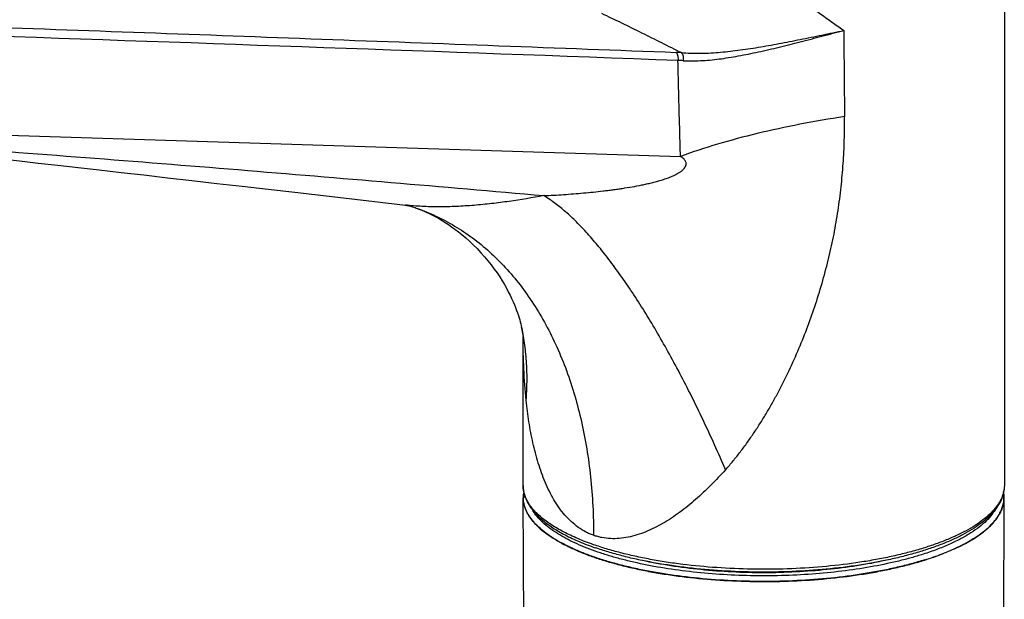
# Model space of a CAD drawing. Header units: millimetres. Extents: x 0 to 559, y 0 to 432.
# Tile 3 of 8: x 116 to 228, y 70 to 136. Entities that reach past the tile are written whole.
import ezdxf

# ---------------------------------------------------------------- set-up
doc = ezdxf.new("R2010")
doc.units = ezdxf.units.MM
doc.header["$LTSCALE"] = 30.734
doc.layers.get('0').update_dxf_attribs({"linetype": 'CONTINUOUS'})

msp = doc.modelspace()

# ---------------------------------------------------------------- linework, layer by layer
at = {"color": 7, "linetype": 'CONTINUOUS'}
for p, q in [((228.11, 162.31), (228.11, 82.64)), ((147.02, 116.13), (153.24, 115.41)), ((153.24, 115.41), (159.65, 114.67)), ((159.64, 114.67), (159.65, 114.67)), ((160.9, 114.33), (160.9, 114.33)), ((172.89, 100.89), (172.93, 100.71)), ((173.11, 82.64), (173.11, 99.66)), ((173.21, 59.66), (173.11, 81.22)), ((228, 59.66), (228.1, 81.22))]:
    msp.add_line(p, q, dxfattribs=at)
at = {"color": 9, "linetype": 'CONTINUOUS'}
for p, q in [((106.9, 122.89), (191.09, 120.24)), ((172.93, 100.71), (172.93, 100.71)), ((173.11, 99.57), (173.11, 99.65))]:
    msp.add_line(p, q, dxfattribs=at)
at = {"color": 7, "linetype": 'CONTINUOUS'}
for points in [[(106.64, 120.7), (109.43, 120.39), (111.41, 120.17), (113.44, 119.95), (115.53, 119.71), (117.69, 119.47), (119.93, 119.22), (122.24, 118.96), (124.65, 118.69), (127.16, 118.4), (129.76, 118.11), (132.45, 117.8), (135.23, 117.48), (138.08, 117.15), (141, 116.82), (143.98, 116.48), (147.02, 116.13)], [(159.65, 114.67), (159.66, 114.67), (159.69, 114.66), (159.72, 114.66), (159.77, 114.65), (159.82, 114.64), (159.88, 114.63), (159.95, 114.61), (160.03, 114.59), (160.12, 114.57), (160.23, 114.54), (160.34, 114.51), (160.47, 114.47), (160.61, 114.43), (160.76, 114.38), (160.9, 114.33)], [(160.9, 114.33), (161.09, 114.26), (161.3, 114.18), (161.53, 114.09), (161.78, 113.99), (162.03, 113.87), (162.31, 113.75), (162.59, 113.61), (162.89, 113.45), (163.2, 113.28), (163.53, 113.1), (163.86, 112.9), (164.21, 112.68), (164.56, 112.45), (164.93, 112.2), (165.31, 111.92), (165.71, 111.62), (166.11, 111.29), (166.54, 110.93), (166.97, 110.55), (167.41, 110.13), (167.85, 109.69), (168.28, 109.23), (168.69, 108.77), (169.09, 108.3), (169.46, 107.83), (169.8, 107.36), (170.13, 106.91), (170.43, 106.46), (170.7, 106.02), (170.96, 105.6), (171.2, 105.18), (171.41, 104.77), (171.61, 104.38), (171.79, 104), (171.96, 103.63), (172.11, 103.28), (172.24, 102.95), (172.36, 102.63), (172.47, 102.34), (172.56, 102.05), (172.65, 101.79), (172.72, 101.54), (172.78, 101.31), (172.84, 101.09), (172.89, 100.89)], [(172.93, 100.71), (172.96, 100.57), (172.99, 100.43), (173.01, 100.3), (173.03, 100.18), (173.05, 100.07), (173.07, 99.97), (173.08, 99.89), (173.09, 99.81), (173.1, 99.75), (173.1, 99.69), (173.11, 99.65), (173.11, 99.62), (173.11, 99.59), (173.12, 99.57), (173.12, 99.57), (173.12, 99.57)]]:
    msp.add_lwpolyline(points, dxfattribs=at)
at = {"color": 9, "linetype": 'CONTINUOUS'}
for centre, radius, start, end in [((-999.98, -32238.04), 32391.13, 87.893185, 88.036405), ((188.92, 88.1), 44.05, 87.0338, 87.8186), ((188.93, 88.03), 43.21, 86.7389, 87.5249)]:
    msp.add_arc(centre, radius, start, end, dxfattribs=at)
at = {"color": 7, "linetype": 'CONTINUOUS'}
for centre, radius, start, end in [((176.5, 81.23), 3.39, 168.4579, 180.2278), ((176.94, 81.23), 3.8, 170.6697, 179.9931), ((224.25, 81.23), 3.82, 0.0309, 9.3386), ((224.71, 81.23), 3.39, 359.7722, 11.546)]:
    msp.add_arc(centre, radius, start, end, dxfattribs=at)
at = {"color": 9, "linetype": 'CONTINUOUS'}
for points, knots in [([(189.94, 149.24), (190.83, 148.66), (192.58, 147.47), (196.01, 145), (199.35, 142.45), (202.63, 139.91), (205.03, 138.06), (207.4, 136.29), (208.99, 135.16), (209.78, 134.62)], [0, 0, 0, 0, 0.128619, 0.258065, 0.514514, 0.640051, 0.763122, 0.883274, 1, 1, 1, 1]), ([(182.05, 136.6), (183.59, 135.87), (186.65, 134.38), (189.68, 132.85), (191.2, 132.09)], [0, 0, 0, 0, 0.500499, 1, 1, 1, 1]), ([(109.54, 135.11), (116.3, 134.87), (129.82, 134.39), (156.84, 133.39), (177.09, 132.63), (190.6, 132.12)], [0, 0, 0, 0, 0.250148, 0.500187, 1, 1, 1, 1]), ([(191.2, 132.09), (191.88, 132.03), (192.92, 132), (194.32, 132.04), (195.41, 132.12), (196.52, 132.22), (198.04, 132.4), (199.59, 132.64), (201.15, 132.9), (202.35, 133.12), (203.56, 133.35), (204.78, 133.6), (206.02, 133.85), (207.05, 134.06), (207.88, 134.24), (208.72, 134.41), (209.35, 134.54), (209.78, 134.62)], [0, 0, 0, 0, 0.108814, 0.165471, 0.223535, 0.282926, 0.343561, 0.468195, 0.532028, 0.59676, 0.662317, 0.728626, 0.795622, 0.863244, 0.897266, 0.931415, 1, 1, 1, 1]), ([(191.39, 131.17), (191.72, 131.15), (192.38, 131.14), (193.39, 131.17), (194.44, 131.24), (195.51, 131.36), (196.6, 131.52), (198.1, 131.78), (200.03, 132.17), (202.39, 132.72), (204.39, 133.22), (205.81, 133.59), (206.63, 133.81), (207.47, 134.03), (208.51, 134.3), (209.35, 134.52), (209.78, 134.62)], [0, 0, 0, 0, 0.052298, 0.106309, 0.162007, 0.219333, 0.278203, 0.338521, 0.463095, 0.59226, 0.72526, 0.792983, 0.827116, 0.861419, 0.930473, 1, 1, 1, 1]), ([(209.78, 134.62), (209.78, 134.21), (209.78, 133.39), (209.78, 132.36), (209.78, 131.54), (209.79, 130.72), (209.8, 129.69), (209.81, 128.47), (209.82, 127.24), (209.83, 126.01), (209.84, 125.19), (209.84, 124.78)], [0, 0, 0, 0, 0.125038, 0.250141, 0.312679, 0.375193, 0.500163, 0.625103, 0.750057, 0.875028, 1, 1, 1, 1]), ([(190.6, 132.12), (190.7, 132), (190.78, 131.81), (190.81, 131.58), (190.82, 131.41), (190.81, 131.28), (190.8, 131.2)], [0, 0, 0, 0, 0.475476, 0.605204, 0.736773, 1, 1, 1, 1]), ([(191.2, 132.09), (191.25, 132.03), (191.33, 131.9), (191.4, 131.67), (191.42, 131.42), (191.41, 131.25), (191.39, 131.17)], [0, 0, 0, 0, 0.228342, 0.47638, 0.736912, 1, 1, 1, 1]), ([(191.09, 120.24), (191.06, 121.16), (190.97, 124.81), (190.87, 128.46), (190.8, 131.2)], [0, 0, 0, 0, 0.249991, 1, 1, 1, 1]), ([(209.84, 124.78), (208.13, 124.52), (204.79, 123.95), (199.94, 122.9), (195.39, 121.69), (192.48, 120.74), (191.09, 120.24)], [0, 0, 0, 0, 0.268306, 0.525844, 0.770402, 1, 1, 1, 1]), ([(196.24, 84.42), (196.54, 84.75), (197.12, 85.43), (197.81, 86.3), (198.35, 87.01), (198.74, 87.56), (199.13, 88.11), (199.51, 88.67), (199.88, 89.23), (200.25, 89.8), (200.61, 90.38), (201.08, 91.15), (201.64, 92.14), (202.3, 93.34), (202.92, 94.55), (203.72, 96.19), (204.66, 98.28), (205.67, 100.83), (206.58, 103.41), (207.38, 106.04), (208.08, 108.69), (208.66, 111.35), (209.12, 114.04), (209.47, 116.73), (209.71, 119.41), (209.84, 122.1), (209.85, 123.89), (209.84, 124.78)], [0, 0, 0, 0, 0.030613, 0.061391, 0.076837, 0.092316, 0.107824, 0.12336, 0.138923, 0.154511, 0.170122, 0.185753, 0.21707, 0.248451, 0.279887, 0.311368, 0.374423, 0.437551, 0.500693, 0.563789, 0.62678, 0.689613, 0.752236, 0.814607, 0.876697, 0.938494, 1, 1, 1, 1]), ([(105.62, 121.42), (111.44, 121), (123.08, 120.12), (140.54, 118.73), (158, 117.27), (169.64, 116.27), (175.46, 115.75)], [0, 0, 0, 0, 0.249813, 0.499838, 0.749949, 1, 1, 1, 1]), ([(175.46, 115.75), (175.84, 115.77), (176.6, 115.8), (177.74, 115.87), (178.87, 115.96), (180, 116.05), (181.12, 116.16), (182.05, 116.27), (182.8, 116.35), (183.35, 116.42), (183.91, 116.5), (184.65, 116.61), (185.57, 116.76), (186.49, 116.93), (187.23, 117.09), (187.78, 117.22), (188.34, 117.36), (188.89, 117.52), (189.45, 117.7), (189.91, 117.87), (190.27, 118.02), (190.55, 118.15), (190.82, 118.3), (191.04, 118.44), (191.21, 118.56), (191.34, 118.67), (191.43, 118.77), (191.51, 118.85), (191.56, 118.92), (191.61, 118.99), (191.65, 119.06), (191.69, 119.14), (191.72, 119.22), (191.74, 119.3), (191.75, 119.38), (191.75, 119.45), (191.73, 119.54), (191.69, 119.65), (191.62, 119.76), (191.55, 119.85), (191.44, 119.97), (191.28, 120.11), (191.15, 120.2), (191.09, 120.24)], [0, 0, 0, 0, 0.062735, 0.125159, 0.187361, 0.249284, 0.310962, 0.372433, 0.403096, 0.433718, 0.464335, 0.494988, 0.556446, 0.618181, 0.649193, 0.680332, 0.711634, 0.743151, 0.774961, 0.807194, 0.823538, 0.840095, 0.856933, 0.87416, 0.882972, 0.891937, 0.901074, 0.905705, 0.910369, 0.915058, 0.919749, 0.924421, 0.929058, 0.933615, 0.937972, 0.942085, 0.945977, 0.953271, 0.960223, 0.966999, 0.97368, 0.986884, 1, 1, 1, 1]), ([(175.46, 115.75), (174.15, 115.5), (172.17, 115.17), (169.51, 114.83), (167.5, 114.63), (165.49, 114.5), (163.5, 114.45), (161.55, 114.5), (160.28, 114.6), (159.65, 114.67)], [0, 0, 0, 0, 0.251891, 0.378831, 0.505982, 0.632793, 0.758347, 0.881323, 1, 1, 1, 1]), ([(196.24, 84.42), (195.42, 86.34), (194.15, 89.15), (192.38, 92.81), (191.04, 95.42), (189.69, 97.91), (188.34, 100.29), (186.98, 102.54), (185.63, 104.65), (184.29, 106.61), (182.95, 108.43), (181.64, 110.08), (180.35, 111.56), (179.09, 112.88), (177.86, 114.01), (176.66, 114.97), (175.86, 115.51), (175.46, 115.75)], [0, 0, 0, 0, 0.164134, 0.24347, 0.320621, 0.395331, 0.467355, 0.536462, 0.602439, 0.665091, 0.724246, 0.779757, 0.831506, 0.879411, 0.923437, 0.963602, 1, 1, 1, 1]), ([(160.9, 114.33), (161.66, 114.06), (163.16, 113.45), (165.31, 112.31), (167.36, 110.94), (169.3, 109.35), (171.11, 107.55), (172.8, 105.56), (174.34, 103.36), (175.75, 100.99), (177, 98.44), (178.49, 94.79), (179.62, 90.88), (180.41, 86.8), (181, 82.47), (181.16, 79.16), (181.16, 76.93)], [0, 0, 0, 0, 0.053282, 0.106875, 0.161079, 0.216174, 0.272409, 0.33, 0.389121, 0.44991, 0.512461, 0.57683, 0.711, 0.78081, 0.852325, 1, 1, 1, 1]), ([(173.46, 92.36), (173.51, 93.07), (173.58, 94.47), (173.53, 96.58), (173.32, 98.66), (173.08, 100.03), (172.93, 100.71)], [0, 0, 0, 0, 0.252305, 0.502647, 0.751659, 1, 1, 1, 1]), ([(173.46, 92.36), (173.33, 93.55), (173.16, 95.95), (173.11, 98.35), (173.11, 99.57)], [0, 0, 0, 0, 0.495505, 1, 1, 1, 1]), ([(181.16, 76.93), (181.01, 76.98), (180.7, 77.1), (180.1, 77.39), (179.39, 77.83), (178.6, 78.47), (177.87, 79.22), (177.21, 80.07), (176.62, 80.98), (176.09, 81.96), (175.46, 83.35), (174.8, 85.2), (174.2, 87.51), (173.75, 89.91), (173.54, 91.54), (173.46, 92.36)], [0, 0, 0, 0, 0.027211, 0.054535, 0.109705, 0.165919, 0.223415, 0.2823, 0.342574, 0.40417, 0.466986, 0.595762, 0.72802, 0.862966, 1, 1, 1, 1]), ([(196.24, 84.42), (195.7, 83.82), (194.59, 82.65), (192.85, 81.01), (191.33, 79.78), (190.07, 78.89), (189.11, 78.3), (188.13, 77.77), (187.14, 77.32), (186.13, 76.96), (185.12, 76.7), (184.1, 76.55), (183.1, 76.53), (182.27, 76.63), (181.63, 76.78), (181.32, 76.87), (181.16, 76.93)], [0, 0, 0, 0, 0.136935, 0.271625, 0.403488, 0.468156, 0.531836, 0.594423, 0.655817, 0.715942, 0.774767, 0.832343, 0.888839, 0.944563, 0.972289, 1, 1, 1, 1]), ([(181.16, 75.86), (180.55, 76.07), (179.66, 76.41), (178.53, 76.92), (177.75, 77.3), (177.03, 77.7), (176.36, 78.11), (175.75, 78.53), (175.21, 78.96), (174.72, 79.39), (174.29, 79.84), (173.93, 80.3), (173.63, 80.76), (173.4, 81.22), (173.23, 81.69), (173.13, 82.16), (173.11, 82.48), (173.11, 82.64)], [0, 0, 0, 0, 0.174659, 0.256466, 0.334469, 0.408613, 0.478877, 0.545275, 0.607865, 0.666756, 0.72212, 0.774198, 0.823317, 0.869894, 0.914448, 0.957588, 1, 1, 1, 1]), ([(228.11, 82.64), (228.11, 82.52), (228.09, 82.28), (228.04, 81.93), (227.94, 81.58), (227.77, 81.1), (227.44, 80.51), (226.92, 79.82), (226.25, 79.16), (225.45, 78.51), (224.51, 77.88), (223.45, 77.29), (222.26, 76.72), (220.96, 76.18), (219.55, 75.68), (218.03, 75.21), (216.42, 74.79), (214.73, 74.4), (212.95, 74.06), (210.47, 73.67), (207.25, 73.3), (203.29, 73.06), (199.27, 73.03), (195.27, 73.2), (192.01, 73.51), (189.48, 73.86), (187.66, 74.17), (185.91, 74.53), (184.25, 74.92), (182.67, 75.36), (181.65, 75.69), (181.16, 75.86)], [0, 0, 0, 0, 0.006986, 0.014039, 0.021226, 0.028608, 0.044159, 0.061073, 0.079609, 0.099935, 0.122142, 0.146266, 0.172298, 0.200191, 0.229875, 0.261252, 0.294207, 0.32861, 0.364315, 0.401167, 0.477629, 0.556593, 0.63657, 0.71604, 0.793498, 0.831022, 0.867509, 0.902797, 0.936732, 0.969176, 1, 1, 1, 1]), ([(218.65, 74.72), (218.2, 74.57), (217.28, 74.3), (215.34, 73.81), (212.76, 73.28), (209.51, 72.8), (206.11, 72.47), (202.62, 72.3), (199.09, 72.29), (195.58, 72.44), (192.17, 72.75), (188.89, 73.2), (186.29, 73.72), (184.33, 74.2), (182.95, 74.59), (181.65, 75.01), (180.43, 75.45), (179.3, 75.93), (178.26, 76.43), (177.31, 76.95), (176.47, 77.49), (175.73, 78.05), (175.1, 78.63), (174.57, 79.22), (174.29, 79.64), (174.17, 79.85)], [0, 0, 0, 0, 0.030365, 0.062043, 0.128916, 0.19971, 0.2734, 0.34889, 0.425038, 0.500688, 0.574696, 0.645956, 0.713433, 0.745459, 0.776199, 0.805558, 0.833453, 0.859814, 0.884587, 0.907739, 0.92926, 0.949167, 0.967516, 0.984408, 1, 1, 1, 1]), ([(227.05, 79.86), (226.9, 79.6), (226.54, 79.09), (225.86, 78.37), (225.01, 77.68), (224.02, 77.02), (222.87, 76.38), (221.59, 75.78), (220.17, 75.22), (219.17, 74.88), (218.65, 74.72)], [0, 0, 0, 0, 0.088648, 0.186464, 0.294605, 0.413701, 0.54398, 0.685364, 0.837537, 1, 1, 1, 1])]:
    msp.add_open_spline(points, degree=3, knots=knots, dxfattribs=at)
at = {"color": 7, "linetype": 'CONTINUOUS'}
for points, knots in [([(173.11, 82.64), (173.11, 82.46), (173.13, 82.11), (173.24, 81.58), (173.43, 81.06), (173.68, 80.55), (174, 80.06), (174.38, 79.58), (174.83, 79.11), (175.33, 78.65), (175.89, 78.21), (176.51, 77.78), (177.19, 77.36), (178.19, 76.81), (179.57, 76.17), (180.74, 75.73), (181.35, 75.51)], [0, 0, 0, 0, 0.045938, 0.092376, 0.139804, 0.188706, 0.239538, 0.292708, 0.348563, 0.407388, 0.469403, 0.534765, 0.603578, 0.6759, 0.83106, 1, 1, 1, 1]), ([(228.11, 82.64), (228.11, 82.51), (228.09, 82.24), (228.03, 81.85), (227.93, 81.46), (227.74, 80.94), (227.39, 80.3), (226.84, 79.57), (226.15, 78.88), (225.34, 78.21), (224.39, 77.57), (223.32, 76.97), (222.13, 76.39), (220.83, 75.85), (219.43, 75.35), (217.92, 74.89), (216.32, 74.46), (214.64, 74.08), (212.89, 73.74), (210.43, 73.35), (207.24, 72.98), (203.31, 72.74), (199.32, 72.7), (195.37, 72.87), (192.13, 73.18), (189.62, 73.53), (187.82, 73.83), (186.08, 74.18), (184.42, 74.58), (182.85, 75.02), (181.84, 75.34), (181.35, 75.51)], [0, 0, 0, 0, 0.007814, 0.015674, 0.023629, 0.031724, 0.048503, 0.066366, 0.085588, 0.106374, 0.128857, 0.153109, 0.17915, 0.20696, 0.236485, 0.267645, 0.300337, 0.334439, 0.369815, 0.406315, 0.482031, 0.560219, 0.63942, 0.71814, 0.7949, 0.832105, 0.868299, 0.903324, 0.937035, 0.969299, 1, 1, 1, 1]), ([(173.11, 81.22), (173.11, 81.1), (173.12, 80.87), (173.2, 80.41), (173.39, 79.82), (173.75, 79.14), (174.26, 78.47), (174.89, 77.81), (175.67, 77.18), (176.56, 76.57), (177.58, 75.98), (178.72, 75.42), (179.98, 74.88), (181.33, 74.38), (182.79, 73.92), (184.34, 73.49), (185.97, 73.11), (187.68, 72.76), (190.08, 72.36), (193.2, 71.97), (197.05, 71.7), (200.98, 71.62), (204.9, 71.73), (208.72, 72.04), (211.82, 72.46), (214.19, 72.89), (215.87, 73.25), (217.47, 73.65), (218.5, 73.95), (219.01, 74.11)], [0, 0, 0, 0, 0.006981, 0.014029, 0.028559, 0.044055, 0.060867, 0.079249, 0.099366, 0.121313, 0.145129, 0.170812, 0.198323, 0.227598, 0.25855, 0.291072, 0.325045, 0.360332, 0.396789, 0.472573, 0.551076, 0.630889, 0.710565, 0.788661, 0.863778, 0.899811, 0.934618, 0.968058, 1, 1, 1, 1]), ([(218.99, 74.12), (218.48, 73.96), (217.45, 73.66), (215.85, 73.26), (214.17, 72.9), (211.8, 72.47), (208.71, 72.05), (204.88, 71.74), (200.96, 71.63), (197.04, 71.71), (193.19, 71.98), (190.07, 72.37), (187.68, 72.78), (185.97, 73.12), (184.34, 73.51), (182.79, 73.94), (181.33, 74.4), (179.98, 74.9), (178.73, 75.43), (177.59, 75.99), (176.57, 76.58), (175.68, 77.19), (174.91, 77.83), (174.27, 78.48), (173.77, 79.15), (173.46, 79.73), (173.29, 80.2), (173.21, 80.54), (173.15, 80.89), (173.14, 81.12), (173.14, 81.23)], [0, 0, 0, 0, 0.031955, 0.065409, 0.100231, 0.13628, 0.211432, 0.289562, 0.36927, 0.449111, 0.527634, 0.603429, 0.639886, 0.675172, 0.709139, 0.741653, 0.772593, 0.801852, 0.829345, 0.855007, 0.8788, 0.900721, 0.920813, 0.939169, 0.955959, 0.971435, 0.978797, 0.985971, 0.993018, 1, 1, 1, 1]), ([(218.99, 74.12), (219.34, 74.23), (220.02, 74.45), (221.01, 74.82), (221.94, 75.2), (222.82, 75.59), (223.63, 76), (224.38, 76.43), (225.07, 76.87), (225.69, 77.32), (226.25, 77.78), (226.73, 78.26), (227.14, 78.74), (227.48, 79.23), (227.74, 79.72), (227.93, 80.22), (228.05, 80.73), (228.07, 81.07), (228.07, 81.23)], [0, 0, 0, 0, 0.090036, 0.176453, 0.259114, 0.337908, 0.412749, 0.483586, 0.550406, 0.613242, 0.672182, 0.727379, 0.779065, 0.827564, 0.873307, 0.91684, 0.958822, 1, 1, 1, 1]), ([(219.01, 74.11), (219.36, 74.22), (220.04, 74.44), (221.03, 74.81), (221.96, 75.19), (222.84, 75.58), (223.65, 75.99), (224.4, 76.42), (225.09, 76.86), (225.71, 77.31), (226.26, 77.77), (226.75, 78.24), (227.16, 78.73), (227.5, 79.21), (227.77, 79.71), (227.96, 80.21), (228.08, 80.71), (228.1, 81.05), (228.1, 81.22)], [0, 0, 0, 0, 0.089979, 0.176349, 0.258974, 0.337742, 0.412568, 0.4834, 0.550226, 0.613078, 0.672042, 0.727269, 0.778988, 0.827522, 0.873295, 0.91685, 0.958836, 1, 1, 1, 1]), ([(214.49, 74.06), (213.42, 73.82), (211.21, 73.41), (207.8, 72.98), (204.25, 72.71), (200.63, 72.62), (197, 72.71), (193.45, 72.97), (190.04, 73.41), (187.83, 73.81), (186.76, 74.05)], [0, 0, 0, 0, 0.117241, 0.241044, 0.369333, 0.499903, 0.630484, 0.758811, 0.882676, 1, 1, 1, 1])]:
    msp.add_open_spline(points, degree=3, knots=knots, dxfattribs=at)

doc.saveas('drawing.dxf')
